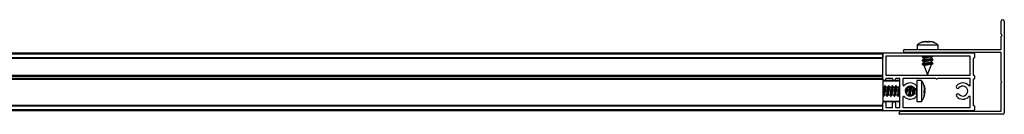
# Model space of a CAD drawing. Header units: millimetres. Extents: x 3697.149 to 3697.899, y 3382.501 to 3382.541.
# Tile 2 of 2: x 3697.524 to 3697.899, y 3382.501 to 3382.537. Entities that reach past the tile are written whole.
import ezdxf

# ---------------------------------------------------------------- set-up
doc = ezdxf.new("R2010")
doc.units = ezdxf.units.MM
doc.layers.add('SANINDUSA', color=3, linetype='Continuous')

msp = doc.modelspace()

# ---------------------------------------------------------------- linework, layer by layer
at = {"layer": 'SANINDUSA'}
for p, q in [((3697.898141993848, 3382.531810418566), (3697.898141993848, 3382.536657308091)), ((3697.899341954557, 3382.536657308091), (3697.899341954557, 3382.501857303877)), ((3697.898141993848, 3382.526057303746), (3697.898141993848, 3382.530804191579)), ((3697.898371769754, 3382.531500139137), (3697.898165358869, 3382.531746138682)), ((3697.898165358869, 3382.530868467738), (3697.898371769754, 3382.531114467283)), ((3697.866091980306, 3382.527680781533), (3697.866091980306, 3382.525957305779)), ((3697.866091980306, 3382.527680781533), (3697.874091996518, 3382.527680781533)), ((3697.867950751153, 3382.528678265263), (3697.869540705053, 3382.529011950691)), ((3697.867967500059, 3382.528678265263), (3697.867958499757, 3382.528678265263)), ((3697.869559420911, 3382.529011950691), (3697.867967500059, 3382.528678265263)), ((3697.868861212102, 3382.528926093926), (3697.868228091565, 3382.528742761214)), ((3697.869369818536, 3382.529011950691), (3697.868870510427, 3382.52889394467)), ((3697.869552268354, 3382.528947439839), (3697.869834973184, 3382.529011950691)), ((3697.869645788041, 3382.528678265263), (3697.869559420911, 3382.529011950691)), ((3697.870348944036, 3382.529011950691), (3697.869613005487, 3382.528678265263)), ((3697.870611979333, 3382.528678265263), (3697.869645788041, 3382.528678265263)), ((3697.870538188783, 3382.528678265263), (3697.870624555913, 3382.529011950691)), ((3697.870566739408, 3382.528678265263), (3697.870624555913, 3382.529011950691)), ((3697.870583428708, 3382.528678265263), (3697.870643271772, 3382.529011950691)), ((3697.870643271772, 3382.529011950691), (3697.870611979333, 3382.528678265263)), ((3697.872233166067, 3382.528678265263), (3697.870643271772, 3382.529011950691)), ((3697.8718114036, 3382.528678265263), (3697.87079043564, 3382.528911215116)), ((3697.870814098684, 3382.529011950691), (3697.871304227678, 3382.528896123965)), ((3697.872225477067, 3382.528678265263), (3697.872233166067, 3382.528678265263)), ((3697.874091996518, 3382.525957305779), (3697.874091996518, 3382.527680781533)), ((3697.189041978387, 3382.524607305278), (3697.853041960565, 3382.524607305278)), ((3697.189041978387, 3382.524307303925), (3697.853041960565, 3382.524307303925)), ((3697.189041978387, 3382.522907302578), (3697.853041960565, 3382.522907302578)), ((3697.189041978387, 3382.52260730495), (3697.853041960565, 3382.52260730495)), ((3697.853041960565, 3382.522507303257), (3697.189041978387, 3382.522507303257)), ((3697.853041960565, 3382.524307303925), (3697.853041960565, 3382.524607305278)), ((3697.853041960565, 3382.524307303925), (3697.853041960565, 3382.522907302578)), ((3697.853041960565, 3382.514707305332), (3697.853041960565, 3382.524307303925)), ((3697.853341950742, 3382.524607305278), (3697.887741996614, 3382.524607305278)), ((3697.854241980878, 3382.523307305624), (3697.854241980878, 3382.516207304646)), ((3697.886241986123, 3382.523407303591), (3697.854341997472, 3382.523407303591)), ((3697.861441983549, 3382.525957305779), (3697.898041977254, 3382.525957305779)), ((3697.898041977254, 3382.524757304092), (3697.861441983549, 3382.524757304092)), ((3697.868071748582, 3382.524648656), (3697.868018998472, 3382.524607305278)), ((3697.868587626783, 3382.523407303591), (3697.868020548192, 3382.522962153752)), ((3697.868020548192, 3382.522962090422), (3697.868633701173, 3382.522748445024)), ((3697.868248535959, 3382.524757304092), (3697.868071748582, 3382.524648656)), ((3697.868329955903, 3382.523407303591), (3697.868071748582, 3382.523248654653)), ((3697.868083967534, 3382.523077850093), (3697.868138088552, 3382.523054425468)), ((3697.868523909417, 3382.524757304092), (3697.868332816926, 3382.524607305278)), ((3697.868631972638, 3382.522749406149), (3697.868631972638, 3382.522018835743)), ((3697.871552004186, 3382.523021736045), (3697.872112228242, 3382.523365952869)), ((3697.871552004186, 3382.522465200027), (3697.871552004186, 3382.523194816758)), ((3697.871589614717, 3382.52320202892), (3697.871851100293, 3382.523407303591)), ((3697.871596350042, 3382.524607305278), (3697.871787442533, 3382.524757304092)), ((3697.871854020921, 3382.524607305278), (3697.872098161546, 3382.524757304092)), ((3697.886342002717, 3382.516207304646), (3697.886342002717, 3382.523307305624)), ((3697.887541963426, 3382.522507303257), (3697.887541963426, 3382.516207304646)), ((3697.887741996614, 3382.52260730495), (3697.88764198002, 3382.52260730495)), ((3697.888041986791, 3382.524307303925), (3697.888041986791, 3382.522907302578)), ((3697.898141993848, 3382.513907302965), (3697.898141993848, 3382.524657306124)), ((3697.868594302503, 3382.522012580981), (3697.868020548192, 3382.521562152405)), ((3697.868020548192, 3382.521562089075), (3697.868633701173, 3382.521348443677)), ((3697.868594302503, 3382.520612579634), (3697.868020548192, 3382.520162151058)), ((3697.868020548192, 3382.520162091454), (3697.868743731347, 3382.519910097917)), ((3697.868631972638, 3382.522192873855), (3697.868071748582, 3382.521848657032)), ((3697.868631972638, 3382.520792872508), (3697.868071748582, 3382.520448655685)), ((3697.868083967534, 3382.521677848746), (3697.868138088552, 3382.521654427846)), ((3697.868083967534, 3382.520277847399), (3697.868138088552, 3382.520254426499)), ((3697.868631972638, 3382.521349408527), (3697.868631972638, 3382.520618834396)), ((3697.868727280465, 3382.519915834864), (3697.868728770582, 3382.519911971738)), ((3697.868728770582, 3382.519911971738), (3697.870091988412, 3382.516457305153)), ((3697.870091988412, 3382.516457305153), (3697.871552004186, 3382.520157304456)), ((3697.871552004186, 3382.520157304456), (3697.870146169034, 3382.520157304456)), ((3697.872163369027, 3382.522252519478), (3697.871550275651, 3382.522466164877)), ((3697.872163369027, 3382.520852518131), (3697.871550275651, 3382.52106616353)), ((3697.871552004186, 3382.521621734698), (3697.872112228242, 3382.521965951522)), ((3697.871552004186, 3382.521065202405), (3697.871552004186, 3382.521794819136)), ((3697.871552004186, 3382.520221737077), (3697.872112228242, 3382.5205659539)), ((3697.871552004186, 3382.520157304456), (3697.871552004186, 3382.520394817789)), ((3697.871589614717, 3382.521802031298), (3697.872163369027, 3382.522252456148)), ((3697.871589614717, 3382.520402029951), (3697.872163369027, 3382.520852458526)), ((3697.87210000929, 3382.522136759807), (3697.872045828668, 3382.522160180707)), ((3697.87210000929, 3382.52073675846), (3697.872045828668, 3382.520760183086)), ((3697.189041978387, 3382.516207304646), (3697.853041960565, 3382.516207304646)), ((3697.189041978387, 3382.516107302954), (3697.853041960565, 3382.516107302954)), ((3697.189041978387, 3382.515807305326), (3697.853041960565, 3382.515807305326)), ((3697.853041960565, 3382.514907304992), (3697.853041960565, 3382.515807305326)), ((3697.854341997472, 3382.516107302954), (3697.886241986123, 3382.516107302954)), ((3697.88764198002, 3382.516107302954), (3697.887741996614, 3382.516107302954)), ((3697.888041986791, 3382.515807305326), (3697.888041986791, 3382.514907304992)), ((3697.853041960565, 3382.514907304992), (3697.189041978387, 3382.514907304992)), ((3697.853041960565, 3382.514607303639), (3697.189041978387, 3382.514607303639)), ((3697.853041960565, 3382.514507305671), (3697.189041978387, 3382.514507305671)), ((3697.853041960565, 3382.514607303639), (3697.853041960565, 3382.514707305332)), ((3697.853041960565, 3382.514607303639), (3697.853041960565, 3382.514507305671)), ((3697.853041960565, 3382.514507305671), (3697.853041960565, 3382.505507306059)), ((3697.859341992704, 3382.514107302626), (3697.853041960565, 3382.514107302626)), ((3697.859541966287, 3382.513907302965), (3697.853041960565, 3382.513907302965)), ((3697.853498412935, 3382.511567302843), (3697.853041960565, 3382.511567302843)), ((3697.853459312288, 3382.511567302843), (3697.853474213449, 3382.511594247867)), ((3697.853910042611, 3382.512170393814), (3697.853474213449, 3382.511594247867)), ((3697.853951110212, 3382.512177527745), (3697.853502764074, 3382.511603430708)), ((3697.854172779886, 3382.511557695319), (3697.853956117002, 3382.512176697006)), ((3697.854898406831, 3382.511567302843), (3697.854167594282, 3382.511567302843)), ((3697.854241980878, 3382.514807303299), (3697.854241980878, 3382.514707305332)), ((3697.8566419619, 3382.514907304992), (3697.854341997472, 3382.514907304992)), ((3697.854859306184, 3382.511567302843), (3697.85487426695, 3382.511594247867)), ((3697.855310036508, 3382.512170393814), (3697.85487426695, 3382.511594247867)), ((3697.855351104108, 3382.512177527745), (3697.85490275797, 3382.511603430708)), ((3697.855572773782, 3382.511557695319), (3697.855356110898, 3382.512176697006)), ((3697.856298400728, 3382.511567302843), (3697.855567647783, 3382.511567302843)), ((3697.856710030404, 3382.512170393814), (3697.856274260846, 3382.511594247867)), ((3697.856751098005, 3382.512177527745), (3697.856302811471, 3382.511603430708)), ((3697.856741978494, 3382.514707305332), (3697.856741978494, 3382.514807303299)), ((3697.856972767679, 3382.511557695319), (3697.856756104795, 3382.512176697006)), ((3697.857698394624, 3382.511567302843), (3697.856967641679, 3382.511567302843)), ((3697.858110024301, 3382.512170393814), (3697.857674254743, 3382.511594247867)), ((3697.858151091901, 3382.512177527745), (3697.857702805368, 3382.511603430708)), ((3697.857941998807, 3382.514807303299), (3697.857941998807, 3382.514707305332)), ((3697.859441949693, 3382.514907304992), (3697.858041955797, 3382.514907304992)), ((3697.85837282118, 3382.511557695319), (3697.858156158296, 3382.512176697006)), ((3697.859098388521, 3382.511567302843), (3697.858367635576, 3382.511567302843)), ((3697.859059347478, 3382.511567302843), (3697.859074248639, 3382.511594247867)), ((3697.859510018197, 3382.512170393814), (3697.859074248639, 3382.511594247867)), ((3697.859541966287, 3382.512165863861), (3697.859102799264, 3382.511603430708)), ((3697.859541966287, 3382.503907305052), (3697.859541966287, 3382.514807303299)), ((3697.8607419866, 3382.514807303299), (3697.8607419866, 3382.512411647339)), ((3697.873241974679, 3382.514907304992), (3697.860842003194, 3382.514907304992)), ((3697.860910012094, 3382.512170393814), (3697.860894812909, 3382.512150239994)), ((3697.860951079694, 3382.512177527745), (3697.860919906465, 3382.512137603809)), ((3697.860947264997, 3382.512176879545), (3697.860941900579, 3382.51216995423)), ((3697.860976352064, 3382.512118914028), (3697.860956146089, 3382.512176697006)), ((3697.862572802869, 3382.511557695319), (3697.862519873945, 3382.511708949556)), ((3697.863298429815, 3382.511567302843), (3697.862567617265, 3382.511567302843)), ((3697.863009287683, 3382.511931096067), (3697.862875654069, 3382.511567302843)), ((3697.863259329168, 3382.511567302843), (3697.863274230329, 3382.511594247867)), ((3697.863586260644, 3382.512006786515), (3697.863274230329, 3382.511594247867)), ((3697.863422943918, 3382.511790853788), (3697.863276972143, 3382.511988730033)), ((3697.863617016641, 3382.512005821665), (3697.863302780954, 3382.511603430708)), ((3697.863972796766, 3382.511557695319), (3697.86382271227, 3382.511986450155)), ((3697.864698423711, 3382.511567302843), (3697.863967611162, 3382.511567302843)), ((3697.864367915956, 3382.511818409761), (3697.864275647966, 3382.511567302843)), ((3697.864659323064, 3382.511567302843), (3697.864674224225, 3382.511594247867)), ((3697.864692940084, 3382.511619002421), (3697.864674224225, 3382.511594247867)), ((3697.864706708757, 3382.511608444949), (3697.86470277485, 3382.511603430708)), ((3697.865862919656, 3382.50987817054), (3697.865862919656, 3382.511260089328)), ((3697.866062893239, 3382.511767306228), (3697.866061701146, 3382.511745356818)), ((3697.867786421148, 3382.514107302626), (3697.866062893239, 3382.514107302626)), ((3697.866062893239, 3382.514107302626), (3697.866062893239, 3382.509479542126)), ((3697.867786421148, 3382.514107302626), (3697.867786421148, 3382.509479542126)), ((3697.868072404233, 3382.513648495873), (3697.867802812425, 3382.514053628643)), ((3697.868783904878, 3382.512138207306), (3697.868783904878, 3382.512289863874)), ((3697.868783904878, 3382.512289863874), (3697.869117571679, 3382.510727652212)), ((3697.869117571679, 3382.51055752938), (3697.868783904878, 3382.512138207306)), ((3697.869117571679, 3382.510383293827), (3697.868783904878, 3382.511861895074)), ((3697.868986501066, 3382.511384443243), (3697.869117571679, 3382.510822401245)), ((3697.886241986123, 3382.514907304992), (3697.873841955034, 3382.514907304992)), ((3697.886342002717, 3382.512411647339), (3697.886342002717, 3382.514807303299)), ((3697.887541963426, 3382.514507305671), (3697.887541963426, 3382.504707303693)), ((3697.887741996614, 3382.514607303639), (3697.88764198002, 3382.514607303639)), ((3697.898141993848, 3382.502557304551), (3697.898141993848, 3382.513307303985)), ((3697.853041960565, 3382.508647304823), (3697.853058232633, 3382.508647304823)), ((3697.853053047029, 3382.508656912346), (3697.853269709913, 3382.50803791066)), ((3697.853274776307, 3382.50803707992), (3697.853723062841, 3382.508611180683)), ((3697.853315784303, 3382.508044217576), (3697.853751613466, 3382.508620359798)), ((3697.853363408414, 3382.508150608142), (3697.853315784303, 3382.508044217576)), ((3697.853735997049, 3382.508647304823), (3697.854458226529, 3382.508647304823)), ((3697.853751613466, 3382.508620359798), (3697.853766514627, 3382.508647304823)), ((3697.854453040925, 3382.508656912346), (3697.854669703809, 3382.50803791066)), ((3697.854674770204, 3382.50803707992), (3697.855123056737, 3382.508611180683)), ((3697.8547157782, 3382.508044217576), (3697.855151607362, 3382.508620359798)), ((3697.854763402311, 3382.508150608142), (3697.8547157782, 3382.508044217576)), ((3697.855135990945, 3382.508647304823), (3697.855858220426, 3382.508647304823)), ((3697.855151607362, 3382.508620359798), (3697.855166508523, 3382.508647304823)), ((3697.855853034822, 3382.508656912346), (3697.856069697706, 3382.50803791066)), ((3697.8560747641, 3382.50803707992), (3697.856523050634, 3382.508611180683)), ((3697.856115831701, 3382.508044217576), (3697.856551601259, 3382.508620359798)), ((3697.856163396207, 3382.508150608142), (3697.856115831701, 3382.508044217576)), ((3697.856535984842, 3382.508647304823), (3697.857258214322, 3382.508647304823)), ((3697.856551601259, 3382.508620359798), (3697.85656650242, 3382.508647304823)), ((3697.857253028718, 3382.508656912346), (3697.857469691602, 3382.50803791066)), ((3697.857474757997, 3382.50803707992), (3697.85792304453, 3382.508611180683)), ((3697.857515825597, 3382.508044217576), (3697.857951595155, 3382.508620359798)), ((3697.857563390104, 3382.508150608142), (3697.857515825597, 3382.508044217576)), ((3697.857935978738, 3382.508647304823), (3697.858658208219, 3382.508647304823)), ((3697.857951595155, 3382.508620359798), (3697.857966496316, 3382.508647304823)), ((3697.858653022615, 3382.508656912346), (3697.858869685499, 3382.50803791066)), ((3697.858874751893, 3382.50803707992), (3697.859323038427, 3382.508611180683)), ((3697.858915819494, 3382.508044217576), (3697.859351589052, 3382.508620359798)), ((3697.858963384, 3382.508150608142), (3697.858915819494, 3382.508044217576)), ((3697.859335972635, 3382.508647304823), (3697.859541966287, 3382.508647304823)), ((3697.859351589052, 3382.508620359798), (3697.859366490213, 3382.508647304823)), ((3697.8607419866, 3382.507802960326), (3697.8607419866, 3382.503907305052)), ((3697.86087633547, 3382.508053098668), (3697.86087877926, 3382.508049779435)), ((3697.860933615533, 3382.50805760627), (3697.86094422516, 3382.508086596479)), ((3697.862326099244, 3382.508647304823), (3697.862858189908, 3382.508647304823)), ((3697.862502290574, 3382.508516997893), (3697.862550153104, 3382.508647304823)), ((3697.862853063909, 3382.508656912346), (3697.862980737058, 3382.508292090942)), ((3697.863228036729, 3382.50823341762), (3697.863523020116, 3382.508611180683)), ((3697.863255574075, 3382.508229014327), (3697.863551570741, 3382.508620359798)), ((3697.863402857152, 3382.508423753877), (3697.863562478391, 3382.508207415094)), ((3697.863536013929, 3382.508647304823), (3697.864258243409, 3382.508647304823)), ((3697.863551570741, 3382.508620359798), (3697.863566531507, 3382.508647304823)), ((3697.863794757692, 3382.508224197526), (3697.863950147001, 3382.508647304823)), ((3697.864253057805, 3382.508656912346), (3697.864347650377, 3382.508386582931)), ((3697.865862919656, 3382.508954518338), (3697.865862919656, 3382.50987817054)), ((3697.866061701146, 3382.508469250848), (3697.866062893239, 3382.508447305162)), ((3697.866062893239, 3382.509479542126), (3697.866062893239, 3382.50610730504)), ((3697.867786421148, 3382.509479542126), (3697.867786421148, 3382.50610730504)), ((3697.868783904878, 3382.510249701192), (3697.869117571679, 3382.51055752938)), ((3697.868783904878, 3382.510272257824), (3697.868783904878, 3382.509964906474)), ((3697.868783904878, 3382.509295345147), (3697.868783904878, 3382.510249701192)), ((3697.868783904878, 3382.509964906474), (3697.869117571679, 3382.509657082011)), ((3697.868783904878, 3382.509705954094), (3697.869117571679, 3382.509657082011)), ((3697.869117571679, 3382.509486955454), (3697.868783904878, 3382.509554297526)), ((3697.869117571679, 3382.509486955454), (3697.868783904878, 3382.509295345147)), ((3697.868783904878, 3382.507924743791), (3697.869117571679, 3382.509486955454)), ((3697.868783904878, 3382.508528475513), (3697.868895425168, 3382.508994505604)), ((3697.86888249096, 3382.508340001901), (3697.868956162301, 3382.508617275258)), ((3697.868903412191, 3382.510279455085), (3697.869117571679, 3382.509831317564)), ((3697.868932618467, 3382.50999623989), (3697.869117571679, 3382.510383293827)), ((3697.869117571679, 3382.509922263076), (3697.868937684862, 3382.510391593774)), ((3697.868984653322, 3382.50882230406), (3697.869117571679, 3382.50939220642)), ((3697.868991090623, 3382.510820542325), (3697.869117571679, 3382.51029234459)), ((3697.869053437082, 3382.510835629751), (3697.869117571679, 3382.51053360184)), ((3697.869117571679, 3382.509657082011), (3697.869058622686, 3382.509377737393)), ((3697.886342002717, 3382.503907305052), (3697.886342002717, 3382.507802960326)), ((3697.189041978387, 3382.504707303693), (3697.853041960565, 3382.504707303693)), ((3697.189041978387, 3382.504607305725), (3697.853041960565, 3382.504607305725)), ((3697.853041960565, 3382.504307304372), (3697.189041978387, 3382.504307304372)), ((3697.853041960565, 3382.5063073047), (3697.859541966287, 3382.5063073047)), ((3697.853041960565, 3382.50610730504), (3697.859341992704, 3382.50610730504)), ((3697.853041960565, 3382.502907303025), (3697.853041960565, 3382.505507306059)), ((3697.853041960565, 3382.502907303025), (3697.853041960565, 3382.504307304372)), ((3697.854241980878, 3382.505507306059), (3697.854241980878, 3382.503907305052)), ((3697.854341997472, 3382.503807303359), (3697.8566419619, 3382.503807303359)), ((3697.856741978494, 3382.503907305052), (3697.856741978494, 3382.505507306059)), ((3697.857941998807, 3382.505507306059), (3697.857941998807, 3382.503907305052)), ((3697.858041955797, 3382.503807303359), (3697.859441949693, 3382.503807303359)), ((3697.860842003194, 3382.503807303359), (3697.886241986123, 3382.503807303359)), ((3697.866062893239, 3382.50610730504), (3697.867786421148, 3382.50610730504)), ((3697.867778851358, 3382.506145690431), (3697.868150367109, 3382.506625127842)), ((3697.88764198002, 3382.504607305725), (3697.887741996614, 3382.504607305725)), ((3697.888041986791, 3382.504307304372), (3697.888041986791, 3382.502907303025)), ((3697.853041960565, 3382.502907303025), (3697.189041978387, 3382.502907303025)), ((3697.853041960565, 3382.502607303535), (3697.189041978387, 3382.502607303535)), ((3697.853041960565, 3382.502607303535), (3697.853041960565, 3382.502907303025)), ((3697.887741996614, 3382.502607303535), (3697.853341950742, 3382.502607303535)), ((3697.859341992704, 3382.501557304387), (3697.859341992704, 3382.501857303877)), ((3697.898741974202, 3382.501257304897), (3697.859641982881, 3382.501257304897)), ((3697.859941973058, 3382.502457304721), (3697.898041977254, 3382.502457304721))]:
    msp.add_line(p, q, dxfattribs=at)
at = {"layer": 'SANINDUSA', "flags": 128}
for points in [[(3697.868071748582, 3382.523248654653), (3697.867999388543, 3382.523175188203), (3697.868122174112, 3382.523063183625), (3697.868141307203, 3382.523056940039)], [(3697.86952681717, 3382.524607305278), (3697.870128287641, 3382.524707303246), (3697.870427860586, 3382.524757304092)], [(3697.871552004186, 3382.523185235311), (3697.871988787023, 3382.523307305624), (3697.872164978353, 3382.523407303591)], [(3697.871649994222, 3382.524607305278), (3697.871988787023, 3382.524707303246), (3697.8720975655, 3382.524757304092)], [(3697.868071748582, 3382.521848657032), (3697.867999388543, 3382.521775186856), (3697.868122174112, 3382.521663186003), (3697.868141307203, 3382.521656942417)], [(3697.868071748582, 3382.520448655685), (3697.867999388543, 3382.520375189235), (3697.868122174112, 3382.520263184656), (3697.868141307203, 3382.52025694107)], [(3697.87008823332, 3382.522257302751), (3697.869526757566, 3382.52216399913), (3697.86904443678, 3382.522084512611), (3697.868716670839, 3382.52203124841), (3697.868594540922, 3382.522012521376), (3697.868631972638, 3382.522019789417)], [(3697.87008823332, 3382.520857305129), (3697.869526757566, 3382.520763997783), (3697.86904443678, 3382.520684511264), (3697.868716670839, 3382.520631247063), (3697.868594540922, 3382.520612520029), (3697.868631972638, 3382.520619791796)], [(3697.868631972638, 3382.522115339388), (3697.868613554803, 3382.52216399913), (3697.868631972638, 3382.522188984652)], [(3697.868631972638, 3382.520715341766), (3697.868613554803, 3382.520763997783), (3697.868631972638, 3382.52078898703)], [(3697.871552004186, 3382.521785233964), (3697.871988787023, 3382.521907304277), (3697.872184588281, 3382.522039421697), (3697.87210000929, 3382.522136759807)], [(3697.871552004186, 3382.520385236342), (3697.871988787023, 3382.52050730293), (3697.872184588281, 3382.52063942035), (3697.87210000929, 3382.52073675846)], [(3697.853489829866, 3382.511567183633), (3697.853507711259, 3382.511586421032), (3697.853488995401, 3382.511386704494), (3697.853435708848, 3382.510996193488), (3697.853356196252, 3382.510475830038), (3697.853262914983, 3382.509906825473)], [(3697.853910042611, 3382.512170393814), (3697.853931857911, 3382.512182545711), (3697.85394377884, 3382.512165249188)], [(3697.854889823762, 3382.511567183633), (3697.854907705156, 3382.511586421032), (3697.854888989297, 3382.511386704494), (3697.854835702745, 3382.510996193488), (3697.854756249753, 3382.510475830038), (3697.85466290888, 3382.509906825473)], [(3697.855310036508, 3382.512170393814), (3697.855331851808, 3382.512182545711), (3697.855343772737, 3382.512165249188)], [(3697.856289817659, 3382.511567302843), (3697.856307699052, 3382.511586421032), (3697.856288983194, 3382.511386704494), (3697.856235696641, 3382.510996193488), (3697.85615624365, 3382.510475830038), (3697.856062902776, 3382.509906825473)], [(3697.856259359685, 3382.511567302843), (3697.856288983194, 3382.511602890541), (3697.856297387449, 3382.51159158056)], [(3697.856710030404, 3382.512170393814), (3697.856731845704, 3382.512182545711), (3697.856743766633, 3382.512165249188)], [(3697.857689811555, 3382.511567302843), (3697.857707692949, 3382.511586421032), (3697.85768897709, 3382.511386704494), (3697.857635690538, 3382.510996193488), (3697.857556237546, 3382.510475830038), (3697.857462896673, 3382.509906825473)], [(3697.857659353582, 3382.511567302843), (3697.85768897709, 3382.511602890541), (3697.85769732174, 3382.511591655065)], [(3697.858110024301, 3382.512170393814), (3697.858131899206, 3382.512182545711), (3697.85814376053, 3382.512165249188)], [(3697.859089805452, 3382.511567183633), (3697.859107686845, 3382.511586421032), (3697.859088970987, 3382.511386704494), (3697.859035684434, 3382.510996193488), (3697.858956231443, 3382.510475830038), (3697.858862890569, 3382.509906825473)], [(3697.859510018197, 3382.512170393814), (3697.859531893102, 3382.512182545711), (3697.859543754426, 3382.512165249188)], [(3697.860910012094, 3382.512170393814), (3697.860931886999, 3382.512182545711), (3697.860943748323, 3382.512165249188)], [(3697.860951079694, 3382.512177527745), (3697.860958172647, 3382.512153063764), (3697.860957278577, 3382.512123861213)], [(3697.863289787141, 3382.511567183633), (3697.863307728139, 3382.511586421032), (3697.863288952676, 3382.511386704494), (3697.863235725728, 3382.510996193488), (3697.863156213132, 3382.510475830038), (3697.863062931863, 3382.509906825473)], [(3697.863225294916, 3382.511980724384), (3697.86328078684, 3382.511786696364), (3697.863315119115, 3382.511648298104)], [(3697.864689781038, 3382.511567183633), (3697.864707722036, 3382.511586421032), (3697.864688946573, 3382.511386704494), (3697.864635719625, 3382.510996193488), (3697.864556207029, 3382.510475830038), (3697.86446292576, 3382.509906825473)], [(3697.860941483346, 3382.508085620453), (3697.860931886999, 3382.508053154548), (3697.86087877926, 3382.508049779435)], [(3697.861824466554, 3382.510919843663), (3697.861756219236, 3382.510475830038), (3697.861662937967, 3382.509906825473)], [(3697.863747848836, 3382.508647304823), (3697.86375816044, 3382.508332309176), (3697.863755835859, 3382.508219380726)]]:
    msp.add_lwpolyline(points, dxfattribs=at)
at = {"layer": 'SANINDUSA'}
for centre, radius, start, end in [((3697.898741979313, 3382.536657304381), 0.0006000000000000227, 0, 180), ((3697.898241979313, 3382.531810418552), 9.999999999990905e-05, 180, 220.0000000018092), ((3697.898241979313, 3382.530804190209), 9.999999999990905e-05, 139.9999999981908, 180), ((3697.898141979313, 3382.531307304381), 0.0002999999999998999, 319.9999999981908, 40.00000000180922), ((3697.853341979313, 3382.524307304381), 0.0003000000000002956, 90, 180), ((3697.854341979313, 3382.523307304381), 0.0001000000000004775, 90, 180), ((3697.861441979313, 3382.525357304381), 0.0006000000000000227, 90, 270), ((3697.834361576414, 3382.736026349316), 0.215706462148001, 278.9771542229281, 279.7056142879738), ((3697.849347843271, 3382.650009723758), 0.1287434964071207, 279.2967913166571, 279.9483505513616), ((3697.886241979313, 3382.523307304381), 0.0001000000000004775, 0, 90), ((3697.887641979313, 3382.522507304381), 0.0001000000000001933, 90, 180), ((3697.887741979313, 3382.524307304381), 0.0003000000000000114, 0, 90), ((3697.887741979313, 3382.522907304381), 0.0003000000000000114, 270, 0), ((3697.898041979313, 3382.526057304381), 0.0001000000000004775, 270, 0), ((3697.898041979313, 3382.524657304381), 0.0001000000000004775, 0, 90), ((3697.827775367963, 3382.775868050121), 0.2574707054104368, 278.9927650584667, 279.927401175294), ((3697.828056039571, 3382.772760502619), 0.2557402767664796, 278.9904539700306, 279.9314166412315), ((3697.849404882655, 3382.648273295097), 0.1284022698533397, 279.2959255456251, 279.9492163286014), ((3697.849404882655, 3382.64687329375), 0.1284022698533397, 279.2959255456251, 279.9492163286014), ((3697.854341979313, 3382.516207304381), 0.0001000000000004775, 180, 270), ((3697.886241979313, 3382.516207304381), 0.0001000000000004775, 270, 0), ((3697.887641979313, 3382.516207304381), 9.999999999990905e-05, 180, 270), ((3697.887741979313, 3382.515807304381), 0.0003000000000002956, 0, 90), ((3697.853641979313, 3382.514707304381), 0.0006000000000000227, 180, 0), ((3697.827421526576, 3382.514418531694), 0.02662406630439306, 346.1337534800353, 355.1715801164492), ((3697.854341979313, 3382.514807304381), 0.0001000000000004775, 90, 180), ((3697.828833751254, 3382.51441651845), 0.02661170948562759, 346.1316508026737, 355.1736827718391), ((3697.830233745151, 3382.51441651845), 0.02661170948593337, 346.1316508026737, 355.1736827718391), ((3697.856641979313, 3382.514807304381), 9.999999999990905e-05, 0, 90), ((3697.857341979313, 3382.51470730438), 0.0006000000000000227, 180, 0), ((3697.831646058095, 3382.514414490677), 0.02659926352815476, 346.1295309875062, 355.1758025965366), ((3697.858041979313, 3382.514807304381), 0.0001000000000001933, 90, 180), ((3697.822576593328, 3382.516280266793), 0.03721726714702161, 347.2048521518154, 353.3300939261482), ((3697.859341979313, 3382.513907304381), 0.0002000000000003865, 0, 90), ((3697.859441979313, 3382.514807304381), 0.0001000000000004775, 0, 90), ((3697.860841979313, 3382.514807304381), 9.999999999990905e-05, 90, 180), ((3697.861041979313, 3382.512411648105), 0.0002999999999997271, 180, 317.3320744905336), ((3697.863541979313, 3382.510107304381), 0.003099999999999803, 39.79181950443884, 137.3320744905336), ((3697.863541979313, 3382.510107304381), 0.001900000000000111, 39.79181950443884, 320.2081804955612), ((3697.794347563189, 3382.521233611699), 0.0686287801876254, 349.8551936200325, 351.8751300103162), ((3697.814240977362, 3382.518191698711), 0.04989136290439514, 348.5082749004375, 352.8667193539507), ((3697.799019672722, 3382.520960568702), 0.06673724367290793, 349.2571676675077, 351.6526502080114), ((3697.865462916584, 3382.511707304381), 0.0005999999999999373, 219.7918195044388, 39.79181950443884), ((3697.873541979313, 3382.51503230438), 0.0003250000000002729, 202.6198649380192, 337.3801350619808), ((3697.881621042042, 3382.511707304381), 0.0006000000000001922, 140.2081804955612, 320.2081804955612), ((3697.883541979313, 3382.510107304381), 0.003099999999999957, 42.66792550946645, 140.2081804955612), ((3697.883541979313, 3382.510107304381), 0.001899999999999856, 219.7918195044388, 140.2081804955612), ((3697.886041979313, 3382.512411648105), 0.0003000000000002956, 222.6679255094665, 0), ((3697.886241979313, 3382.514807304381), 0.0001000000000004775, 0, 90), ((3697.887641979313, 3382.51450730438), 9.999999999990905e-05, 90, 180), ((3697.887741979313, 3382.514907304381), 0.0003000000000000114, 270, 0), ((3697.898016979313, 3382.51360730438), 0.0003250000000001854, 292.6198649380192, 67.38013506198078), ((3697.84275731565, 3382.511377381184), 0.01130926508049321, 345.8420427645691, 352.236156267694), ((3697.844169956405, 3382.511374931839), 0.01129640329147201, 345.8383989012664, 352.2398001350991), ((3697.845569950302, 3382.511374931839), 0.0112964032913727, 345.8383989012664, 352.2398001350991), ((3697.846969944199, 3382.511374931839), 0.01129640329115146, 345.8383989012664, 352.2398001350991), ((3697.849149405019, 3382.51118795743), 0.01049488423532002, 345.787023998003, 351.9926491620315), ((3697.861041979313, 3382.507802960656), 0.0003000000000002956, 42.66792550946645, 180), ((3697.863541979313, 3382.510107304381), 0.003100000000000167, 222.6679255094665, 320.2081804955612), ((3697.836176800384, 3382.514086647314), 0.02652670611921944, 348.4887385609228, 350.8089331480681), ((3697.852562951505, 3382.511376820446), 0.01130362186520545, 345.8377583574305, 352.2351249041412), ((3697.837318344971, 3382.514377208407), 0.02821027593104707, 348.7430118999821, 350.7643886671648), ((3697.865462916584, 3382.508507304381), 0.0006000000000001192, 320.2081804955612, 140.2081804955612), ((3697.881621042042, 3382.508507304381), 0.000600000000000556, 39.79181950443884, 219.7918195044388), ((3697.883541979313, 3382.510107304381), 0.003099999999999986, 219.7918195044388, 317.3320744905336), ((3697.886041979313, 3382.507802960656), 0.0003000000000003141, 0, 137.3320744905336), ((3697.853641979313, 3382.50550730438), 0.0006000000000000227, 0, 180), ((3697.854341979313, 3382.50390730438), 0.0001000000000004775, 180, 270), ((3697.856641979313, 3382.50390730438), 9.999999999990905e-05, 270, 0), ((3697.857341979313, 3382.50550730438), 0.0006000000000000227, 0, 180), ((3697.858041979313, 3382.50390730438), 9.999999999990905e-05, 180, 270), ((3697.859341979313, 3382.506307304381), 0.0001999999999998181, 270, 0), ((3697.859441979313, 3382.50390730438), 0.0001000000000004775, 270, 0), ((3697.860841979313, 3382.50390730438), 9.999999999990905e-05, 180, 270), ((3697.886241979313, 3382.50390730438), 0.0001000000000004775, 270, 0), ((3697.887641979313, 3382.504707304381), 9.999999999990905e-05, 180, 270), ((3697.887741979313, 3382.504307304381), 0.0003000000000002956, 0, 90), ((3697.853341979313, 3382.502907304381), 0.0003000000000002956, 180, 270), ((3697.859941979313, 3382.501857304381), 0.000600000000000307, 90, 180), ((3697.859641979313, 3382.501557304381), 0.0003000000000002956, 180, 270), ((3697.887741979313, 3382.502907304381), 0.0003000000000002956, 270, 0), ((3697.898041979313, 3382.50255730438), 0.0001000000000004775, 270, 0), ((3697.898741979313, 3382.501857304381), 0.000600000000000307, 270, 0)]:
    msp.add_arc(centre, radius, start, end, dxfattribs=at)
for centre, major_axis, ratio, start_param, end_param in [((3697.870091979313, 3382.522262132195), (0.001459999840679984, 0.0002432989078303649), 0.002803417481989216, 3.141125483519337, 4.709368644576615), ((3697.870091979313, 3382.520862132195), (0.001459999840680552, 0.0002432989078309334), 0.002803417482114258, 3.141125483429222, 4.709368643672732), ((3697.85325808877, 3382.510107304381), (0.0002404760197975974, 0.001459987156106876), 0.02546636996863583, 4.578832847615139, 6.287379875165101), ((3697.85465808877, 3382.510107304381), (0.0002404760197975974, 0.001459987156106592), 0.02546636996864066, 4.578832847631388, 6.28737987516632), ((3697.85605808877, 3382.510107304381), (0.000240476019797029, 0.001459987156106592), 0.02546636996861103, 4.578832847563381, 6.287379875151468), ((3697.85745808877, 3382.510107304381), (0.000240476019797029, 0.001459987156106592), 0.02546636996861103, 4.578832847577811, 6.287379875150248), ((3697.85885808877, 3382.510107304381), (0.0002404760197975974, 0.001459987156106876), 0.02546636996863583, 4.578832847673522, 6.287379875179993), ((3697.86305808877, 3382.510107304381), (0.000240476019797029, 0.001459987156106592), 0.02546636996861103, 4.578832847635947, 6.287379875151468), ((3697.86445808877, 3382.510107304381), (0.000240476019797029, 0.001459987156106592), 0.02546636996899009, 4.578832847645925, 6.287379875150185), ((3697.86165808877, 3382.510107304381), (0.000240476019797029, 0.001459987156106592), 0.02546636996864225, 4.578832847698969, 5.287355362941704)]:
    msp.add_ellipse(centre, major_axis=major_axis, ratio=ratio, start_param=start_param, end_param=end_param, dxfattribs=at)
for points, knots in [([(3697.867963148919, 3382.528666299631), (3697.867672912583, 3382.528567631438), (3697.867007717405, 3382.528341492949), (3697.866441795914, 3382.527922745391), (3697.866122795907, 3382.527686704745)], [0, 0, 0, 0, 0.4363175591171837, 1, 1, 1, 1]), ([(3697.872812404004, 3382.52843118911), (3697.872486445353, 3382.528587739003), (3697.872004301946, 3382.528819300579), (3697.871476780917, 3382.528885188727), (3697.871305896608, 3382.528906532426)], [0, 0, 0, 0, 0.6760616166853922, 1, 1, 1, 1]), ([(3697.874034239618, 3382.527690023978), (3697.873888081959, 3382.527808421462), (3697.873413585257, 3382.528192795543), (3697.872789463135, 3382.528527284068), (3697.872302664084, 3382.528655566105), (3697.872224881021, 3382.528676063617)], [0, 0, 0, 0, 0.2722061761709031, 0.8837096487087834, 1, 1, 1, 1]), ([(3697.868633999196, 3382.522749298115), (3697.868633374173, 3382.522749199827), (3697.868618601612, 3382.522746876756), (3697.868690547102, 3382.522755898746), (3697.868892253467, 3382.522782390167), (3697.869251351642, 3382.522831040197), (3697.869686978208, 3382.522891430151), (3697.869998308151, 3382.522936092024), (3697.870146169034, 3382.522957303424)], [0, 0, 0, 0, 0.007774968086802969, 0.1837631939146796, 0.3912884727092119, 0.5997102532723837, 0.8098891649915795, 1, 1, 1, 1]), ([(3697.868633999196, 3382.521349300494), (3697.868633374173, 3382.521349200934), (3697.868618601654, 3382.521346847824), (3697.86869054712, 3382.521355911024), (3697.868892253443, 3382.521382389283), (3697.869251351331, 3382.521431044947), (3697.869686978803, 3382.52149142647), (3697.869998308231, 3382.521536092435), (3697.870146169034, 3382.521557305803)], [0, 0, 0, 0, 0.007774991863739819, 0.1837631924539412, 0.3912885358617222, 0.5997102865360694, 0.8098889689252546, 0.9999999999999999, 0.9999999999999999, 0.9999999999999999, 0.9999999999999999]), ([(3697.868746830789, 3382.519919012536), (3697.868745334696, 3382.51991849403), (3697.868741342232, 3382.519917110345), (3697.868914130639, 3382.519944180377), (3697.86922705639, 3382.519995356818), (3697.869655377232, 3382.520068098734), (3697.869981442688, 3382.520127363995), (3697.870146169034, 3382.520157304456)], [0, 0, 0, 0, 0.1283309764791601, 0.3424631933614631, 0.5578609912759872, 0.7766339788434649, 1, 1, 1, 1]), ([(3697.87008823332, 3382.522257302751), (3697.870253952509, 3382.522281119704), (3697.870585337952, 3382.522328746), (3697.871026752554, 3382.522390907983), (3697.871357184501, 3382.522437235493), (3697.871530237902, 3382.522461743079), (3697.871544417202, 3382.522464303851), (3697.871549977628, 3382.52246530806)], [0, 0, 0, 0, 0.2168469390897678, 0.4336246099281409, 0.6489775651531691, 0.8623462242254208, 1, 1, 1, 1]), ([(3697.87008823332, 3382.520857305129), (3697.870253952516, 3382.520881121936), (3697.870585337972, 3382.520928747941), (3697.871026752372, 3382.520990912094), (3697.871357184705, 3382.521037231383), (3697.871530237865, 3382.521061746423), (3697.871544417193, 3382.521064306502), (3697.871549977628, 3382.521065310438)], [0, 0, 0, 0, 0.2168469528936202, 0.433624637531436, 0.6489774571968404, 0.8623462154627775, 1, 1, 1, 1]), ([(3697.85416860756, 3382.511556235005), (3697.854169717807, 3382.511555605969), (3697.854173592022, 3382.511553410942), (3697.854164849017, 3382.511434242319), (3697.854137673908, 3382.511170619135), (3697.854089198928, 3382.510768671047), (3697.854028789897, 3382.510307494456), (3697.85398412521, 3382.509997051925), (3697.853962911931, 3382.509849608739)], [0, 0, 0, 0, 0.06650842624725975, 0.232081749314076, 0.4273110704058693, 0.6234122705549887, 0.8211414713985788, 1, 1, 1, 1]), ([(3697.855568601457, 3382.511556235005), (3697.855569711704, 3382.511555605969), (3697.855573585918, 3382.511553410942), (3697.855564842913, 3382.511434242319), (3697.855537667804, 3382.511170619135), (3697.855489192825, 3382.510768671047), (3697.855428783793, 3382.510307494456), (3697.855384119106, 3382.509997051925), (3697.855362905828, 3382.509849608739)], [0, 0, 0, 0, 0.06650842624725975, 0.232081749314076, 0.4273110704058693, 0.6234122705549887, 0.8211414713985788, 1, 1, 1, 1]), ([(3697.856968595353, 3382.511556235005), (3697.8569697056, 3382.511555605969), (3697.856973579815, 3382.511553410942), (3697.85696483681, 3382.511434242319), (3697.856937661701, 3382.511170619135), (3697.856889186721, 3382.510768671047), (3697.85682877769, 3382.510307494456), (3697.856784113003, 3382.509997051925), (3697.856762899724, 3382.509849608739)], [0, 0, 0, 0, 0.06650842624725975, 0.232081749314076, 0.4273110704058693, 0.6234122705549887, 0.8211414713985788, 1, 1, 1, 1]), ([(3697.858368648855, 3382.511556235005), (3697.858369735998, 3382.511555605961), (3697.858373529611, 3382.511553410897), (3697.85836485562, 3382.511434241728), (3697.858337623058, 3382.511170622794), (3697.858289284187, 3382.510768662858), (3697.858228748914, 3382.510307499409), (3697.858184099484, 3382.509997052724), (3697.858162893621, 3382.509849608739)], [0, 0, 0, 0, 0.06650803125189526, 0.2320813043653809, 0.4273105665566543, 0.6234093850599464, 0.8211415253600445, 1, 1, 1, 1]), ([(3697.862568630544, 3382.511556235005), (3697.862569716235, 3382.511555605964), (3697.862573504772, 3382.511553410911), (3697.862564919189, 3382.511434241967), (3697.862537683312, 3382.511170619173), (3697.862489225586, 3382.510768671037), (3697.86242881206, 3382.510307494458), (3697.862384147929, 3382.509997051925), (3697.862362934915, 3382.509849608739)], [0, 0, 0, 0, 0.06650810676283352, 0.2320811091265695, 0.4273105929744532, 0.6234119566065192, 0.821141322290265, 1, 1, 1, 1]), ([(3697.863968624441, 3382.511556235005), (3697.863969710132, 3382.511555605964), (3697.863973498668, 3382.511553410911), (3697.863964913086, 3382.511434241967), (3697.863937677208, 3382.511170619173), (3697.863889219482, 3382.510768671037), (3697.863828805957, 3382.510307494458), (3697.863784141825, 3382.509997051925), (3697.863762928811, 3382.509849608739)], [0, 0, 0, 0, 0.06650810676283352, 0.2320811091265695, 0.4273105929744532, 0.6234119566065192, 0.821141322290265, 1, 1, 1, 1]), ([(3697.868746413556, 3382.512302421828), (3697.868653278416, 3382.512573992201), (3697.868436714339, 3382.51320546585), (3697.868037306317, 3382.513742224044), (3697.867809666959, 3382.514048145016)], [0, 0, 0, 0, 0.4300581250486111, 1, 1, 1, 1]), ([(3697.868998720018, 3382.51138646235), (3697.868979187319, 3382.511551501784), (3697.868934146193, 3382.511932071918), (3697.868770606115, 3382.512279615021), (3697.868677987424, 3382.512476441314)], [0, 0, 0, 0, 0.4336636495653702, 1, 1, 1, 1]), ([(3697.853262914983, 3382.509906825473), (3697.853239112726, 3382.509745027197), (3697.853191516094, 3382.509421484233), (3697.853129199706, 3382.509019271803), (3697.853083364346, 3382.508747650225), (3697.853060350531, 3382.508638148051), (3697.853057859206, 3382.50865424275), (3697.853057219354, 3382.508658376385)], [0, 0, 0, 0, 0.2316513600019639, 0.4632259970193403, 0.6932994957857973, 0.9212294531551, 1, 1, 1, 1]), ([(3697.85466290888, 3382.509906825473), (3697.854639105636, 3382.509745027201), (3697.854591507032, 3382.509421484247), (3697.854529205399, 3382.509019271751), (3697.854483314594, 3382.508747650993), (3697.85446046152, 3382.508638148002), (3697.854457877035, 3382.508654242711), (3697.85445721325, 3382.508658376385)], [0, 0, 0, 0, 0.2316515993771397, 0.4632264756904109, 0.6933002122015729, 0.9212289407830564, 1, 1, 1, 1]), ([(3697.856062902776, 3382.509906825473), (3697.856039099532, 3382.509745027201), (3697.855991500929, 3382.509421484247), (3697.855929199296, 3382.509019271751), (3697.855883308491, 3382.508747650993), (3697.855860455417, 3382.508638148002), (3697.855857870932, 3382.508654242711), (3697.855857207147, 3382.508658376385)], [0, 0, 0, 0, 0.2316515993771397, 0.4632264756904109, 0.6933002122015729, 0.9212289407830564, 1, 1, 1, 1]), ([(3697.857462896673, 3382.509906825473), (3697.857439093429, 3382.509745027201), (3697.857391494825, 3382.509421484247), (3697.857329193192, 3382.509019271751), (3697.857283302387, 3382.508747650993), (3697.857260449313, 3382.508638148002), (3697.857257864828, 3382.508654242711), (3697.857257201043, 3382.508658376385)], [0, 0, 0, 0, 0.2316515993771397, 0.4632264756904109, 0.6933002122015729, 0.9212289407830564, 1, 1, 1, 1]), ([(3697.858862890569, 3382.509906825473), (3697.858839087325, 3382.509745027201), (3697.858791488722, 3382.509421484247), (3697.858729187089, 3382.509019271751), (3697.858683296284, 3382.508747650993), (3697.85866044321, 3382.508638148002), (3697.858657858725, 3382.508654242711), (3697.85865719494, 3382.508658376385)], [0, 0, 0, 0, 0.2316515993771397, 0.4632264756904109, 0.6933002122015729, 0.9212289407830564, 1, 1, 1, 1]), ([(3697.863062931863, 3382.509906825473), (3697.863039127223, 3382.509745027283), (3697.862991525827, 3382.50942148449), (3697.862929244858, 3382.509019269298), (3697.862883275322, 3382.508747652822), (3697.862860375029, 3382.508638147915), (3697.862857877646, 3382.508654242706), (3697.862857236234, 3382.508658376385)], [0, 0, 0, 0, 0.2316511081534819, 0.4632254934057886, 0.6933012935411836, 0.9212295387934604, 1, 1, 1, 1]), ([(3697.86446292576, 3382.509906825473), (3697.864439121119, 3382.509745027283), (3697.864391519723, 3382.50942148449), (3697.864329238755, 3382.509019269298), (3697.864283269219, 3382.508747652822), (3697.864260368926, 3382.508638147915), (3697.864257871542, 3382.508654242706), (3697.864257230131, 3382.508658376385)], [0, 0, 0, 0, 0.2316511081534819, 0.4632254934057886, 0.6933012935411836, 0.9212295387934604, 1, 1, 1, 1]), ([(3697.86533196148, 3382.511129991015), (3697.865317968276, 3382.511011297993), (3697.865289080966, 3382.510766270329), (3697.865228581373, 3382.510306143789), (3697.865184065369, 3382.509996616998), (3697.865162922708, 3382.509849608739)], [0, 0, 0, 0, 0.3303402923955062, 0.6819483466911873, 0.9999999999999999, 0.9999999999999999, 0.9999999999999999, 0.9999999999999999]), ([(3697.867802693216, 3382.506174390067), (3697.867919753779, 3382.506319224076), (3697.868302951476, 3382.506793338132), (3697.868632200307, 3382.507406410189), (3697.868757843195, 3382.507883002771), (3697.868775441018, 3382.50794975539)], [0, 0, 0, 0, 0.2744391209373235, 0.8983763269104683, 1, 1, 1, 1]), ([(3697.868684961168, 3382.507683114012), (3697.868698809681, 3382.507710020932), (3697.868878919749, 3382.508059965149), (3697.86894794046, 3382.508452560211), (3697.869011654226, 3382.508814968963)], [0, 0, 0, 0, 0.07688916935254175, 1, 1, 1, 1]), ([(3697.867780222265, 3382.506146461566), (3697.867918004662, 3382.50629305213), (3697.868058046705, 3382.506442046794), (3697.86814890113, 3382.506622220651), (3697.868150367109, 3382.506625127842)], [0, 0, 0, 0, 0.9838645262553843, 1, 1, 1, 1])]:
    msp.add_open_spline(points, degree=3, knots=knots, dxfattribs=at)

doc.saveas('drawing.dxf')
